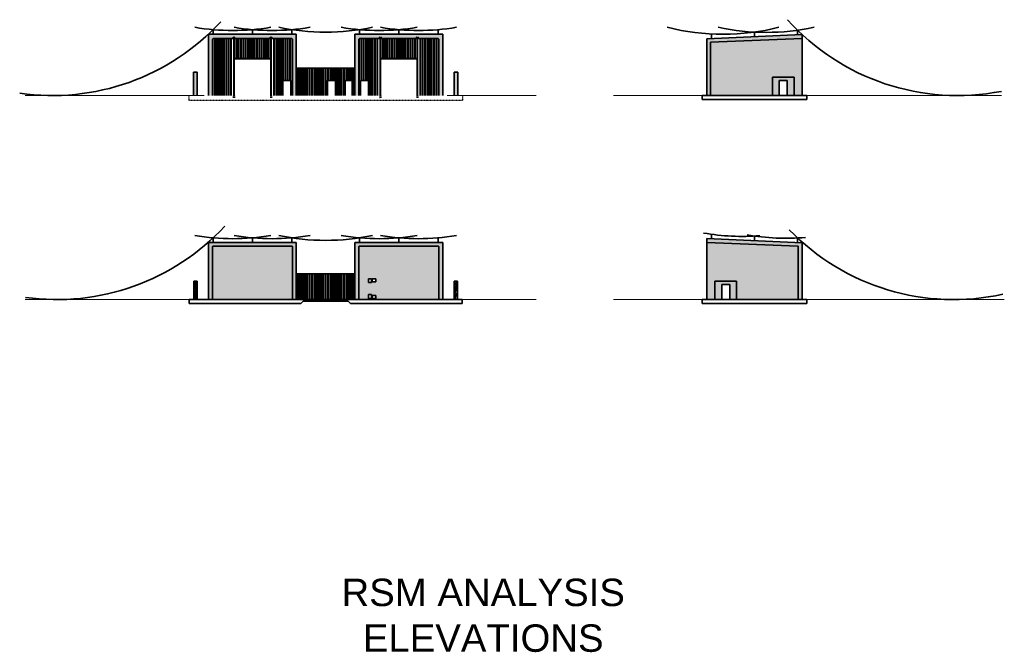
# Model space of a CAD drawing. Header units: inches. Extents: x 27092 to 32258, y -1566 to 1754.
import ezdxf

# ---------------------------------------------------------------- set-up
doc = ezdxf.new("R2010")
doc.units = ezdxf.units.IN
doc.header["$MEASUREMENT"] = 0
doc.linetypes.add('Hidden 1_8_', pattern=[0.1875, 0.125, -0.0625])
for name, color, linetype, lineweight in [('E-BAKGND-REF', 7, 'Continuous', 5), ('E-LPS-SYMB', 7, 'Continuous', 35), ('E-LTNG-TERM', 7, 'Continuous', 35), ('E-PLAN', 7, 'Continuous', 5), ('FLOOR', 7, 'Hidden 1_8_', 25), ('G-ANNO-DIMS', 7, 'Continuous', 35), ('G-PLAN-OTLN', 7, 'Continuous', 35)]:
    doc.layers.add(name, color=color, linetype=linetype, lineweight=lineweight)
doc.layers.add('E-NPLT', color=7, linetype='Continuous', lineweight=0, plot=False)
doc.styles.add('Arial', font='arial.ttf', dxfattribs={"height": 0.125})
pattern_1 = [(50, (0, 0), (17.9315046, -1.5688034), [1.875, -20.625]), (355, (0, 0), (-3.468783, 18.804803), [1.5, -16.5]), (100.451444, (1.494, -0.13), (14.462721, 17.236), [1.593505, -17.528553]), (46.1842, (0, 5), (26.681033, -4.137982), [2.8125, -30.9375]), (96.63564, (2.223, 4.655), (23.366549, 24.352965), [2.390259, -26.292844]), (351.18416, (0, 5), (23.366549, 24.352965), [2.25, -24.75]), (21, (2.5, 3.75), (14.922676, -10.065472), [1.875, -20.625]), (326, (2.5, 3.75), (6.082883, 18.128751), [1.5, -16.5]), (71.451445, (3.744, 2.911), (21.005559, 8.063279), [1.593505, -17.528553]), (37.5, (0, 0), (0.3039964, 8.3223463), [0, -16.3, 0, -16.75, 0, -16.5625]), (7.5, (0, 0), (6.5767384, 9.8602928), [0, -9.55, 0, -15.925, 0, -6.3125]), (327.5, (-5.575, 0), (13.3455609, -0.5638718), [0, -6.25, 0, -19.5, 0, -25.875]), (317.5, (-8.075, 0), (14.5796542, 2.5026246), [0, -8.125, 0, -12.95, 0, -18.375])]
pattern_2 = [(50, (0, 0), (18.0749566, -1.581354), [1.89, -20.79]), (355, (0, 0), (-3.496534, 18.955242), [1.512, -16.632]), (100.451444, (1.506, -0.132), (14.578423, 17.373888), [1.606253, -17.668781]), (46.1842, (0, 5.04), (26.894482, -4.171086), [2.835, -31.185]), (96.63564, (2.24, 4.692), (23.55348, 24.547789), [2.40938, -26.503187]), (351.18416, (0, 5.04), (23.55348, 24.54779), [2.268, -24.948]), (21, (2.52, 3.78), (15.042058, -10.145996), [1.89, -20.79]), (326, (2.52, 3.78), (6.131546, 18.273781), [1.512, -16.632]), (71.451445, (3.774, 2.935), (21.173604, 8.127785), [1.606253, -17.668781]), (37.5, (0, 0), (0.3064284, 8.3889251), [0, -16.4304, 0, -16.884, 0, -16.695]), (7.5, (0, 0), (6.6293523, 9.9391751), [0, -9.6264, 0, -16.0524, 0, -6.363]), (327.5, (-5.6196, 0), (13.4523254, -0.5683828), [0, -6.3, 0, -19.656, 0, -26.082]), (317.5, (-8.14, 0), (14.6962915, 2.5226456), [0, -8.19, 0, -13.0536, 0, -18.522])]

# ---------------------------------------------------------------- blocks, each defined once
blk = doc.blocks.new('S-202 South Elevation')
at = {"layer": 'G-PLAN-OTLN'}
h = blk.add_hatch(dxfattribs=at)
h.set_pattern_fill('AR-CONC', scale=2.5)
h.set_pattern_definition(pattern_1)
h.paths.add_polyline_path([(29465.6, 509.5), (29463.6, 511.5), (29047.6, 511.5), (29045.6, 509.5), (29045.6, 231.5), (29465.6, 231.5)], flags=17)
h.paths.add_polyline_path([(29485.6, 367.5), (29485.6, 531.5), (29025.6, 531.5), (29025.6, 231.5), (29045.6, 231.5), (29045.6, 509.5), (29047.6, 511.5), (29463.6, 511.5), (29465.6, 509.5), (29465.6, 231.5), (29485.6, 231.5)])
h.paths.add_polyline_path([(29813.6, 509.5), (29815.6, 511.5), (30231.6, 511.5), (30233.6, 509.5), (30233.6, 231.5), (30253.6, 231.5), (30253.6, 531.5), (29793.6, 531.5), (29793.6, 231.5), (29813.6, 231.5)])
h.paths.add_polyline_path([(30233.6, 509.5), (30231.6, 511.5), (29815.6, 511.5), (29813.6, 509.5), (29813.6, 231.5), (30233.6, 231.5)], flags=17)
h.paths.add_polyline_path([(29903.6, 340.5), (29903.6, 324.5), (29883.6, 324.5), (29883.6, 340.5)], flags=16)
h.paths.add_polyline_path([(29879.6, 340.5), (29879.6, 320.5), (29863.6, 320.5), (29863.6, 340.5)], flags=16)
h.paths.add_polyline_path([(29879.6, 257.5), (29879.6, 237.5), (29863.6, 237.5), (29863.6, 257.5)], flags=16)
h.paths.add_polyline_path([(29903.6, 253.5), (29903.6, 237.5), (29883.6, 237.5), (29883.6, 253.5)], flags=16)
h = blk.add_hatch(dxfattribs=at)
h.set_pattern_fill('AR-CONC', scale=2.5)
h.set_pattern_definition(pattern_1)
h.paths.add_polyline_path([(28965.6, 327.5), (28947.6, 327.5), (28947.6, 231.5), (28965.6, 231.5)])
h = blk.add_hatch(dxfattribs=at)
h.set_pattern_fill('AR-CONC', scale=2.5)
h.set_pattern_definition(pattern_1)
h.paths.add_polyline_path([(30313.6, 231.5), (30331.6, 231.5), (30331.6, 327.5), (30313.6, 327.5)])
at = {"layer": 'G-PLAN-OTLN', "color": 7}
for p, q in [((29485.6, 531.5), (29025.6, 531.5)), ((29025.6, 531.5), (29025.6, 231.5)), ((29485.6, 231.5), (29485.6, 531.5)), ((30253.6, 531.5), (29793.6, 531.5)), ((29793.6, 531.5), (29793.6, 231.5)), ((30253.6, 231.5), (30253.6, 531.5)), ((29047.6, 511.5), (29045.6, 509.5)), ((29045.6, 509.5), (29045.6, 231.5)), ((29463.6, 511.5), (29047.6, 511.5)), ((29463.6, 511.5), (29465.6, 509.5)), ((29465.6, 231.5), (29465.6, 509.5)), ((29815.6, 511.5), (29813.6, 509.5)), ((29813.6, 509.5), (29813.6, 231.5)), ((29815.6, 511.5), (30231.6, 511.5)), ((30233.6, 509.5), (30231.6, 511.5)), ((30233.6, 231.5), (30233.6, 509.5)), ((29485.6, 367.5), (29793.6, 367.5)), ((29485.6, 231.5), (29485.6, 367.5)), ((29485.7, 231.5), (29485.7, 367.5)), ((29488.2, 367.5), (29488.2, 231.5)), ((29488.2, 367.5), (29488.2, 231.5)), ((29494.6, 231.5), (29494.6, 367.5)), ((29494.7, 231.5), (29494.7, 367.5)), ((29497.2, 367.5), (29497.2, 231.5)), ((29497.2, 367.5), (29497.2, 231.5)), ((29506.6, 231.5), (29506.6, 367.5)), ((29506.7, 231.5), (29506.7, 367.5)), ((29509.2, 367.5), (29509.2, 231.5)), ((29509.2, 367.5), (29509.2, 231.5)), ((29518.6, 231.5), (29518.6, 367.5)), ((29518.7, 231.5), (29518.7, 367.5)), ((29521.2, 367.5), (29521.2, 231.5)), ((29521.2, 367.5), (29521.2, 231.5)), ((29530.6, 231.5), (29530.6, 367.5)), ((29530.7, 231.5), (29530.7, 367.5)), ((29533.2, 367.5), (29533.2, 231.5)), ((29533.2, 367.5), (29533.2, 231.5)), ((29542.6, 231.5), (29542.6, 367.5)), ((29542.7, 231.5), (29542.7, 367.5)), ((29545.2, 367.5), (29545.2, 231.5)), ((29545.2, 367.5), (29545.2, 231.5)), ((29554.6, 231.5), (29554.6, 367.5)), ((29554.7, 231.5), (29554.7, 367.5)), ((29557.2, 367.5), (29557.2, 231.5)), ((29557.2, 367.5), (29557.2, 231.5)), ((29566.6, 231.5), (29566.6, 367.5)), ((29566.7, 231.5), (29566.7, 367.5)), ((29569.2, 367.5), (29569.2, 231.5)), ((29569.2, 367.5), (29569.2, 231.5)), ((29578.6, 231.5), (29578.6, 367.5)), ((29578.7, 231.5), (29578.7, 367.5)), ((29581.2, 367.5), (29581.2, 231.5)), ((29581.2, 367.5), (29581.2, 231.5)), ((29590.6, 231.5), (29590.6, 367.5)), ((29590.7, 231.5), (29590.7, 367.5)), ((29593.2, 367.5), (29593.2, 231.5)), ((29593.2, 367.5), (29593.2, 231.5)), ((29602.6, 231.5), (29602.6, 367.5)), ((29602.7, 231.5), (29602.7, 367.5)), ((29605.2, 367.5), (29605.2, 231.5)), ((29605.2, 367.5), (29605.2, 231.5)), ((29614.6, 231.5), (29614.6, 367.5)), ((29614.7, 231.5), (29614.7, 367.5)), ((29617.2, 367.5), (29617.2, 231.5)), ((29617.2, 367.5), (29617.2, 231.5)), ((29626.6, 231.5), (29626.6, 367.5)), ((29626.7, 231.5), (29626.7, 367.5)), ((29629.2, 367.5), (29629.2, 231.5)), ((29629.2, 367.5), (29629.2, 231.5)), ((29638.6, 231.5), (29638.6, 367.5)), ((29638.7, 231.5), (29638.7, 367.5)), ((29641.2, 367.5), (29641.2, 231.5)), ((29641.2, 367.5), (29641.2, 231.5)), ((29650.6, 231.5), (29650.6, 367.5)), ((29650.7, 231.5), (29650.7, 367.5)), ((29653.2, 367.5), (29653.2, 231.5)), ((29653.2, 367.5), (29653.2, 231.5)), ((29662.6, 231.5), (29662.6, 367.5)), ((29662.7, 231.5), (29662.7, 367.5)), ((29665.2, 367.5), (29665.2, 231.5)), ((29665.2, 367.5), (29665.2, 231.5)), ((29674.6, 231.5), (29674.6, 367.5)), ((29674.7, 231.5), (29674.7, 367.5)), ((29677.2, 367.5), (29677.2, 231.5)), ((29677.2, 367.5), (29677.2, 231.5)), ((29686.6, 231.5), (29686.6, 367.5)), ((29686.7, 231.5), (29686.7, 367.5)), ((29689.2, 367.5), (29689.2, 231.5)), ((29689.2, 367.5), (29689.2, 231.5)), ((29698.6, 231.5), (29698.6, 367.5)), ((29698.7, 231.5), (29698.7, 367.5)), ((29701.2, 367.5), (29701.2, 231.5)), ((29701.2, 367.5), (29701.2, 231.5)), ((29710.6, 231.5), (29710.6, 367.5)), ((29710.7, 231.5), (29710.7, 367.5)), ((29713.2, 367.5), (29713.2, 231.5)), ((29713.2, 367.5), (29713.2, 231.5)), ((29722.6, 231.5), (29722.6, 367.5)), ((29722.7, 231.5), (29722.7, 367.5)), ((29725.2, 367.5), (29725.2, 231.5)), ((29725.2, 367.5), (29725.2, 231.5)), ((29734.6, 231.5), (29734.6, 367.5)), ((29734.7, 231.5), (29734.7, 367.5)), ((29737.2, 367.5), (29737.2, 231.5)), ((29737.2, 367.5), (29737.2, 231.5)), ((29746.6, 231.5), (29746.6, 367.5)), ((29746.7, 231.5), (29746.7, 367.5)), ((29749.2, 367.5), (29749.2, 231.5)), ((29749.2, 367.5), (29749.2, 231.5)), ((29758.6, 231.5), (29758.6, 367.5)), ((29758.7, 231.5), (29758.7, 367.5)), ((29761.2, 367.5), (29761.2, 231.5)), ((29761.2, 367.5), (29761.2, 231.5)), ((29770.6, 231.5), (29770.6, 367.5)), ((29770.7, 231.5), (29770.7, 367.5)), ((29773.2, 367.5), (29773.2, 231.5)), ((29773.2, 367.5), (29773.2, 231.5)), ((29782.6, 231.5), (29782.6, 367.5)), ((29782.7, 231.5), (29782.7, 367.5)), ((29785.2, 367.5), (29785.2, 231.5)), ((29785.2, 367.5), (29785.2, 231.5)), ((29791, 231.5), (29791, 367.5)), ((29791.1, 231.5), (29791.1, 367.5)), ((29793.6, 367.5), (29793.6, 231.5)), ((29793.6, 367.5), (29793.6, 231.5)), ((28965.6, 327.5), (28947.6, 327.5)), ((28947.6, 327.5), (28947.6, 231.5)), ((28965.6, 231.5), (28965.6, 327.5)), ((29863.6, 320.5), (29863.6, 340.5)), ((29863.6, 340.5), (29879.6, 340.5)), ((29879.6, 320.5), (29863.6, 320.5)), ((29879.6, 340.5), (29879.6, 320.5)), ((29903.6, 340.5), (29883.6, 340.5)), ((29883.6, 340.5), (29883.6, 324.5)), ((29883.6, 324.5), (29903.6, 324.5)), ((29903.6, 324.5), (29903.6, 340.5)), ((30313.6, 231.5), (30313.6, 327.5)), ((30313.6, 327.5), (30331.6, 327.5)), ((30331.6, 327.5), (30331.6, 231.5)), ((28923.6, 231.5), (28923.6, 211.5)), ((28947.6, 231.5), (28923.6, 231.5)), ((28923.6, 211.5), (29509.6, 211.5)), ((28947.6, 231.5), (28965.6, 231.5)), ((29025.6, 231.5), (28965.6, 231.5)), ((29025.6, 231.5), (29045.6, 231.5)), ((29045.6, 231.5), (29465.6, 231.5)), ((29465.6, 231.5), (29485.6, 231.5)), ((29485.6, 231.5), (29793.6, 231.5)), ((29509.6, 211.5), (29521.6, 223.5)), ((29521.6, 223.5), (29757.6, 223.5)), ((29757.6, 223.5), (29769.6, 211.5)), ((29769.6, 211.5), (30355.6, 211.5)), ((29793.6, 231.5), (29813.6, 231.5)), ((30233.6, 231.5), (29813.6, 231.5)), ((29863.6, 237.5), (29863.6, 257.5)), ((29863.6, 257.5), (29879.6, 257.5)), ((29879.6, 237.5), (29863.6, 237.5)), ((29879.6, 257.5), (29879.6, 237.5)), ((29883.6, 237.5), (29883.6, 253.5)), ((29883.6, 253.5), (29903.6, 253.5)), ((29903.6, 237.5), (29883.6, 237.5)), ((29903.6, 253.5), (29903.6, 237.5)), ((30233.6, 231.5), (30253.6, 231.5)), ((30253.6, 231.5), (30313.6, 231.5)), ((30331.6, 231.5), (30313.6, 231.5)), ((30331.6, 231.5), (30355.6, 231.5)), ((30355.6, 231.5), (30355.6, 211.5)), ((30355.6, 211.5), (30355.6, 211.5))]:
    blk.add_line(p, q, dxfattribs=at)
blk = doc.blocks.new('S-201 North Elevation')
at = {"layer": 'G-PLAN-OTLN'}
h = blk.add_hatch(dxfattribs=at)
h.set_pattern_fill('AR-CONC', scale=2.52)
h.set_pattern_definition(pattern_2)
h.paths.add_polyline_path([(30254.7, 1316.4), (29794.7, 1316.4), (29794.7, 994.4), (29814.7, 994.4), (29814.7, 1290.4), (29818.7, 1294.4), (30230.7, 1294.4), (30234.7, 1290.4), (30234.7, 994.4), (30254.7, 994.4)])
h.paths.add_polyline_path([(29466.7, 994.4), (29486.7, 994.4), (29486.7, 1316.4), (29026.7, 1316.4), (29026.7, 994.4), (29046.7, 994.4), (29046.7, 1290.4), (29050.7, 1294.4), (29462.7, 1294.4), (29466.7, 1290.4)])
h = blk.add_hatch(dxfattribs=at)
h.set_pattern_fill('AR-CONC', scale=2.52)
h.set_pattern_definition(pattern_2)
h.paths.add_polyline_path([(28966.7, 1117.4), (28946.7, 1117.4), (28946.7, 994.4), (28948.7, 994.4), (28966.7, 994.4)])
h.paths.add_polyline_path([(30334.7, 1117.4), (30314.7, 1117.4), (30314.7, 994.4), (30332.7, 994.4), (30334.7, 994.4)])
at = {"layer": 'FLOOR', "color": 7}
for p, q in [((28922.7, 994.4), (28922.7, 970.4)), ((30358.7, 994.4), (30358.7, 970.4)), ((28922.7, 970.4), (30358.7, 970.4)), ((30358.7, 974.4), (30358.7, 974.4))]:
    blk.add_line(p, q, dxfattribs=at)
at = {"layer": 'FLOOR', "color": 7, "linetype": 'Hidden 1_8_'}
for p, q in [((29157.1, 981.8), (29156.1, 981.8)), ((29156.3, 993.8), (29156.3, 981.8)), ((29156.8, 993.8), (29156.8, 981.8)), ((29163.1, 981.8), (29162.1, 981.8)), ((29162.3, 993.8), (29162.3, 981.8)), ((29162.8, 993.8), (29162.8, 981.8)), ((29351.4, 981.8), (29350.4, 981.8)), ((29350.7, 993.8), (29350.7, 981.8)), ((29351.2, 993.8), (29351.2, 981.8)), ((29357.4, 981.8), (29356.4, 981.8)), ((29356.7, 993.8), (29356.7, 981.8)), ((29357.2, 993.8), (29357.2, 981.8)), ((29925.1, 981.8), (29924.1, 981.8)), ((29924.3, 993.8), (29924.3, 981.8)), ((29924.8, 993.8), (29924.8, 981.8)), ((29931.1, 981.8), (29930.1, 981.8)), ((29930.3, 993.8), (29930.3, 981.8)), ((29930.8, 993.8), (29930.8, 981.8)), ((30119.4, 981.8), (30118.4, 981.8)), ((30118.7, 993.8), (30118.7, 981.8)), ((30119.2, 993.8), (30119.2, 981.8)), ((30125.4, 981.8), (30124.4, 981.8)), ((30124.7, 993.8), (30124.7, 981.8)), ((30125.2, 993.8), (30125.2, 981.8))]:
    blk.add_line(p, q, dxfattribs=at)
at = {"layer": 'G-PLAN-OTLN', "color": 7}
for p, q in [((29486.7, 1316.4), (29026.7, 1316.4)), ((29026.7, 1316.4), (29026.7, 994.4)), ((29050.7, 1294.4), (29046.7, 1290.4)), ((29048.9, 994.4), (29048.9, 1292.6)), ((29049, 994.4), (29049, 1292.7)), ((29050.7, 1294.4), (29462.7, 1294.4)), ((29058.7, 994.4), (29058.7, 1294.4)), ((29058.9, 994.4), (29058.9, 1294.4)), ((29060.9, 994.4), (29060.9, 1294.4)), ((29061, 994.4), (29061, 1294.4)), ((29070.7, 994.4), (29070.7, 1294.4)), ((29070.9, 994.4), (29070.9, 1294.4)), ((29072.9, 994.4), (29072.9, 1294.4)), ((29073, 994.4), (29073, 1294.4)), ((29082.7, 994.4), (29082.7, 1294.4)), ((29082.9, 994.4), (29082.9, 1294.4)), ((29084.9, 994.4), (29084.9, 1294.4)), ((29085, 994.4), (29085, 1294.4)), ((29094.7, 994.4), (29094.7, 1294.4)), ((29094.9, 994.4), (29094.9, 1294.4)), ((29096.9, 994.4), (29096.9, 1294.4)), ((29097, 994.4), (29097, 1294.4)), ((29106.7, 994.4), (29106.7, 1294.4)), ((29106.9, 994.4), (29106.9, 1294.4)), ((29108.9, 994.4), (29108.9, 1294.4)), ((29109, 994.4), (29109, 1294.4)), ((29118.7, 994.4), (29118.7, 1294.4)), ((29118.9, 994.4), (29118.9, 1294.4)), ((29120.9, 994.4), (29120.9, 1294.4)), ((29121, 994.4), (29121, 1294.4)), ((29130.7, 994.4), (29130.7, 1294.4)), ((29130.9, 994.4), (29130.9, 1294.4)), ((29132.9, 994.4), (29132.9, 1294.4)), ((29133, 994.4), (29133, 1294.4)), ((29142.7, 994.4), (29142.7, 1294.4)), ((29142.9, 994.4), (29142.9, 1294.4)), ((29144.9, 994.4), (29144.9, 1294.4)), ((29145, 994.4), (29145, 1294.4)), ((29164.6, 1295.1), (29154.6, 1295.1)), ((29154.6, 1294.4), (29154.6, 1295.1)), ((29164.6, 1294.4), (29154.6, 1294.4)), ((29156.6, 1301.1), (29155.6, 1301.1)), ((29155.8, 1295.1), (29155.8, 1301.1)), ((29156.3, 1295.1), (29156.3, 1301.1)), ((29158.4, 994.4), (29158.4, 1294.4)), ((29160.5, 994.4), (29160.5, 1294.4)), ((29160.7, 994.4), (29160.7, 1294.4)), ((29163.6, 1301.1), (29162.6, 1301.1)), ((29162.8, 1295.1), (29162.8, 1301.1)), ((29163.3, 1295.1), (29163.3, 1301.1)), ((29164.6, 1294.4), (29164.6, 1295.1)), ((29171.8, 1186.7), (29171.8, 1294.4)), ((29172, 1186.7), (29172, 1294.4)), ((29174, 1186.7), (29174, 1294.4)), ((29174.1, 1186.7), (29174.1, 1294.4)), ((29183.8, 1186.7), (29183.8, 1294.4)), ((29184, 1186.7), (29184, 1294.4)), ((29186, 1186.7), (29186, 1294.4)), ((29186.1, 1186.7), (29186.1, 1294.4)), ((29195.8, 1186.7), (29195.8, 1294.4)), ((29196, 1186.7), (29196, 1294.4)), ((29198, 1186.7), (29198, 1294.4)), ((29198.1, 1186.7), (29198.1, 1294.4)), ((29207.8, 1186.7), (29207.8, 1294.4)), ((29208, 1186.7), (29208, 1294.4)), ((29210, 1186.7), (29210, 1294.4)), ((29210.1, 1186.7), (29210.1, 1294.4)), ((29219.8, 1186.7), (29219.8, 1294.4)), ((29220, 1186.7), (29220, 1294.4)), ((29222, 1186.7), (29222, 1294.4)), ((29222.1, 1186.7), (29222.1, 1294.4)), ((29231.8, 1186.7), (29231.8, 1294.4)), ((29232, 1186.7), (29232, 1294.4)), ((29234, 1186.7), (29234, 1294.4)), ((29234.1, 1186.7), (29234.1, 1294.4)), ((29243.8, 1186.7), (29243.8, 1294.4)), ((29244, 1186.7), (29244, 1294.4)), ((29246, 1186.7), (29246, 1294.4)), ((29246.1, 1186.7), (29246.1, 1294.4)), ((29255.8, 1186.7), (29255.8, 1294.4)), ((29256, 1186.7), (29256, 1294.4)), ((29258, 1186.7), (29258, 1294.4)), ((29258.1, 1186.7), (29258.1, 1294.4)), ((29267.8, 1186.7), (29267.8, 1294.4)), ((29268, 1186.7), (29268, 1294.4)), ((29270, 1186.7), (29270, 1294.4)), ((29270.1, 1186.7), (29270.1, 1294.4)), ((29279.8, 1186.7), (29279.8, 1294.4)), ((29280, 1186.7), (29280, 1294.4)), ((29282, 1186.7), (29282, 1294.4)), ((29282.1, 1186.7), (29282.1, 1294.4)), ((29291.8, 1186.7), (29291.8, 1294.4)), ((29292, 1186.7), (29292, 1294.4)), ((29294, 1186.7), (29294, 1294.4)), ((29294.1, 1186.7), (29294.1, 1294.4)), ((29303.8, 1186.7), (29303.8, 1294.4)), ((29304, 1186.7), (29304, 1294.4)), ((29306, 1186.7), (29306, 1294.4)), ((29306.1, 1186.7), (29306.1, 1294.4)), ((29315.8, 1186.7), (29315.8, 1294.4)), ((29316, 1186.7), (29316, 1294.4)), ((29318, 1186.7), (29318, 1294.4)), ((29318.1, 1186.7), (29318.1, 1294.4)), ((29327.8, 1186.7), (29327.8, 1294.4)), ((29328, 1186.7), (29328, 1294.4)), ((29330, 1186.7), (29330, 1294.4)), ((29330.1, 1186.7), (29330.1, 1294.4)), ((29339.8, 1186.7), (29339.8, 1294.4)), ((29340, 1186.7), (29340, 1294.4)), ((29342, 1186.7), (29342, 1294.4)), ((29342.1, 1186.7), (29342.1, 1294.4)), ((29358.9, 1295.1), (29348.9, 1295.1)), ((29348.9, 1294.4), (29348.9, 1295.1)), ((29358.9, 1294.4), (29348.9, 1294.4)), ((29350.9, 1301.1), (29349.9, 1301.1)), ((29350.2, 1295.1), (29350.2, 1301.1)), ((29350.7, 1295.1), (29350.7, 1301.1)), ((29352.7, 994.4), (29352.7, 1294.4)), ((29353, 994.4), (29353, 1294.4)), ((29355.1, 994.4), (29355.1, 1294.4)), ((29357.9, 1301.1), (29356.9, 1301.1)), ((29357.2, 1295.1), (29357.2, 1301.1)), ((29357.7, 1295.1), (29357.7, 1301.1)), ((29358.9, 1294.4), (29358.9, 1295.1)), ((29368.5, 994.4), (29368.5, 1294.4)), ((29368.6, 994.4), (29368.6, 1294.4)), ((29368.6, 1294.4), (29370.6, 1294.4)), ((29370.6, 994.4), (29370.6, 1294.4)), ((29370.7, 994.4), (29370.7, 1294.4)), ((29380.5, 994.4), (29380.5, 1294.4)), ((29380.6, 994.4), (29380.6, 1294.4)), ((29382.6, 994.4), (29382.6, 1294.4)), ((29382.7, 994.4), (29382.7, 1294.4)), ((29392.5, 994.4), (29392.5, 1294.4)), ((29392.6, 994.4), (29392.6, 1294.4)), ((29394.6, 994.4), (29394.6, 1294.4)), ((29394.7, 994.4), (29394.7, 1294.4)), ((29404.5, 994.4), (29404.5, 1294.4)), ((29404.6, 994.4), (29404.6, 1294.4)), ((29406.6, 994.4), (29406.6, 1294.4)), ((29406.7, 994.4), (29406.7, 1294.4)), ((29416.5, 1073.4), (29416.5, 1294.4)), ((29416.6, 1073.4), (29416.6, 1294.4)), ((29418.6, 1073.4), (29418.6, 1294.4)), ((29418.7, 1073.4), (29418.7, 1294.4)), ((29428.5, 1073.4), (29428.5, 1294.4)), ((29428.6, 1073.4), (29428.6, 1294.4)), ((29430.6, 1073.4), (29430.6, 1294.4)), ((29430.7, 1073.4), (29430.7, 1294.4)), ((29440.5, 1073.4), (29440.5, 1294.4)), ((29440.6, 1073.4), (29440.6, 1294.4)), ((29442.6, 1073.4), (29442.6, 1294.4)), ((29442.7, 1073.4), (29442.7, 1294.4)), ((29452.5, 1073.4), (29452.5, 1294.4)), ((29452.6, 1073.4), (29452.6, 1294.4)), ((29454.6, 1073.4), (29454.6, 1294.4)), ((29454.7, 1073.4), (29454.7, 1294.4)), ((29462.7, 1294.4), (29466.7, 1290.4)), ((29464.5, 994.4), (29464.5, 1292.7)), ((29464.6, 994.4), (29464.6, 1292.6)), ((29486.7, 994.4), (29486.7, 1316.4)), ((30254.7, 1316.4), (29794.7, 1316.4)), ((29794.7, 1316.4), (29794.7, 994.4)), ((29818.7, 1294.4), (29814.7, 1290.4)), ((29816.9, 994.4), (29816.9, 1292.6)), ((29817, 994.4), (29817, 1292.7)), ((29818.7, 1294.4), (30230.7, 1294.4)), ((29826.7, 1073.4), (29826.7, 1294.4)), ((29826.9, 1073.4), (29826.9, 1294.4)), ((29828.9, 1073.4), (29828.9, 1294.4)), ((29829, 1073.4), (29829, 1294.4)), ((29838.7, 1073.4), (29838.7, 1294.4)), ((29838.9, 1073.4), (29838.9, 1294.4)), ((29840.9, 1073.4), (29840.9, 1294.4)), ((29841, 1073.4), (29841, 1294.4)), ((29850.7, 1073.4), (29850.7, 1294.4)), ((29850.9, 1073.4), (29850.9, 1294.4)), ((29852.9, 1073.4), (29852.9, 1294.4)), ((29853, 1073.4), (29853, 1294.4)), ((29862.7, 1073.4), (29862.7, 1294.4)), ((29862.9, 1073.4), (29862.9, 1294.4)), ((29864.9, 1073.4), (29864.9, 1294.4)), ((29865, 1073.4), (29865, 1294.4)), ((29874.7, 994.4), (29874.7, 1294.4)), ((29874.9, 994.4), (29874.9, 1294.4)), ((29876.9, 994.4), (29876.9, 1294.4)), ((29877, 994.4), (29877, 1294.4)), ((29886.7, 994.4), (29886.7, 1294.4)), ((29886.9, 994.4), (29886.9, 1294.4)), ((29888.9, 994.4), (29888.9, 1294.4)), ((29889, 994.4), (29889, 1294.4)), ((29898.7, 994.4), (29898.7, 1294.4)), ((29898.9, 994.4), (29898.9, 1294.4)), ((29900.9, 994.4), (29900.9, 1294.4)), ((29901, 994.4), (29901, 1294.4)), ((29910.7, 994.4), (29910.7, 1294.4)), ((29910.9, 994.4), (29910.9, 1294.4)), ((29912.9, 994.4), (29912.9, 1294.4)), ((29913, 994.4), (29913, 1294.4)), ((29932.6, 1295.1), (29922.6, 1295.1)), ((29922.6, 1294.4), (29922.6, 1295.1)), ((29932.6, 1294.4), (29922.6, 1294.4)), ((29924.6, 1301.1), (29923.6, 1301.1)), ((29923.8, 1295.1), (29923.8, 1301.1)), ((29924.3, 1295.1), (29924.3, 1301.1)), ((29926.4, 994.4), (29926.4, 1294.4)), ((29928.5, 994.4), (29928.5, 1294.4)), ((29928.7, 994.4), (29928.7, 1294.4)), ((29931.6, 1301.1), (29930.6, 1301.1)), ((29930.8, 1295.1), (29930.8, 1301.1)), ((29931.3, 1295.1), (29931.3, 1301.1)), ((29932.6, 1294.4), (29932.6, 1295.1)), ((29939.8, 1186.7), (29939.8, 1294.4)), ((29940, 1186.7), (29940, 1294.4)), ((29942, 1186.7), (29942, 1294.4)), ((29942.1, 1186.7), (29942.1, 1294.4)), ((29951.8, 1186.7), (29951.8, 1294.4)), ((29952, 1186.7), (29952, 1294.4)), ((29954, 1186.7), (29954, 1294.4)), ((29954.1, 1186.7), (29954.1, 1294.4)), ((29963.8, 1186.7), (29963.8, 1294.4)), ((29964, 1186.7), (29964, 1294.4)), ((29966, 1186.7), (29966, 1294.4)), ((29966.1, 1186.7), (29966.1, 1294.4)), ((29975.8, 1186.7), (29975.8, 1294.4)), ((29976, 1186.7), (29976, 1294.4)), ((29978, 1186.7), (29978, 1294.4)), ((29978.1, 1186.7), (29978.1, 1294.4)), ((29987.8, 1186.7), (29987.8, 1294.4)), ((29988, 1186.7), (29988, 1294.4)), ((29990, 1186.7), (29990, 1294.4)), ((29990.1, 1186.7), (29990.1, 1294.4)), ((29999.8, 1186.7), (29999.8, 1294.4)), ((30000, 1186.7), (30000, 1294.4)), ((30002, 1186.7), (30002, 1294.4)), ((30002.1, 1186.7), (30002.1, 1294.4)), ((30011.8, 1186.7), (30011.8, 1294.4)), ((30012, 1186.7), (30012, 1294.4)), ((30014, 1186.7), (30014, 1294.4)), ((30014.1, 1186.7), (30014.1, 1294.4)), ((30023.8, 1186.7), (30023.8, 1294.4)), ((30024, 1186.7), (30024, 1294.4)), ((30026, 1186.7), (30026, 1294.4)), ((30026.1, 1186.7), (30026.1, 1294.4)), ((30035.8, 1186.7), (30035.8, 1294.4)), ((30036, 1186.7), (30036, 1294.4)), ((30038, 1186.7), (30038, 1294.4)), ((30038.1, 1186.7), (30038.1, 1294.4)), ((30047.8, 1186.7), (30047.8, 1294.4)), ((30048, 1186.7), (30048, 1294.4)), ((30050, 1186.7), (30050, 1294.4)), ((30050.1, 1186.7), (30050.1, 1294.4)), ((30059.8, 1186.7), (30059.8, 1294.4)), ((30060, 1186.7), (30060, 1294.4)), ((30062, 1186.7), (30062, 1294.4)), ((30062.1, 1186.7), (30062.1, 1294.4)), ((30071.8, 1186.7), (30071.8, 1294.4)), ((30072, 1186.7), (30072, 1294.4)), ((30074, 1186.7), (30074, 1294.4)), ((30074.1, 1186.7), (30074.1, 1294.4)), ((30083.8, 1186.7), (30083.8, 1294.4)), ((30084, 1186.7), (30084, 1294.4)), ((30086, 1186.7), (30086, 1294.4)), ((30086.1, 1186.7), (30086.1, 1294.4)), ((30095.8, 1186.7), (30095.8, 1294.4)), ((30096, 1186.7), (30096, 1294.4)), ((30098, 1186.7), (30098, 1294.4)), ((30098.1, 1186.7), (30098.1, 1294.4)), ((30107.8, 1186.7), (30107.8, 1294.4)), ((30108, 1186.7), (30108, 1294.4)), ((30110, 1186.7), (30110, 1294.4)), ((30110.1, 1186.7), (30110.1, 1294.4)), ((30126.9, 1295.1), (30116.9, 1295.1)), ((30116.9, 1294.4), (30116.9, 1295.1)), ((30126.9, 1294.4), (30116.9, 1294.4)), ((30118.9, 1301.1), (30117.9, 1301.1)), ((30118.2, 1295.1), (30118.2, 1301.1)), ((30118.7, 1295.1), (30118.7, 1301.1)), ((30120.7, 994.4), (30120.7, 1294.4)), ((30121, 994.4), (30121, 1294.4)), ((30123.1, 994.4), (30123.1, 1294.4)), ((30125.9, 1301.1), (30124.9, 1301.1)), ((30125.2, 1295.1), (30125.2, 1301.1)), ((30125.7, 1295.1), (30125.7, 1301.1)), ((30126.9, 1294.4), (30126.9, 1295.1)), ((30136.5, 994.4), (30136.5, 1294.4)), ((30136.6, 994.4), (30136.6, 1294.4)), ((30138.6, 994.4), (30138.6, 1294.4)), ((30138.7, 994.4), (30138.7, 1294.4)), ((30148.5, 994.4), (30148.5, 1294.4)), ((30148.6, 994.4), (30148.6, 1294.4)), ((30150.6, 994.4), (30150.6, 1294.4)), ((30150.7, 994.4), (30150.7, 1294.4)), ((30160.5, 994.4), (30160.5, 1294.4)), ((30160.6, 994.4), (30160.6, 1294.4)), ((30162.6, 994.4), (30162.6, 1294.4)), ((30162.7, 994.4), (30162.7, 1294.4)), ((30172.5, 994.4), (30172.5, 1294.4)), ((30172.6, 994.4), (30172.6, 1294.4)), ((30174.6, 994.4), (30174.6, 1294.4)), ((30174.7, 994.4), (30174.7, 1294.4)), ((30184.5, 994.4), (30184.5, 1294.4)), ((30184.6, 994.4), (30184.6, 1294.4)), ((30186.6, 994.4), (30186.6, 1294.4)), ((30186.7, 994.4), (30186.7, 1294.4)), ((30196.5, 994.4), (30196.5, 1294.4)), ((30196.6, 994.4), (30196.6, 1294.4)), ((30198.6, 994.4), (30198.6, 1294.4)), ((30198.7, 994.4), (30198.7, 1294.4)), ((30208.5, 994.4), (30208.5, 1294.4)), ((30208.6, 994.4), (30208.6, 1294.4)), ((30210.6, 994.4), (30210.6, 1294.4)), ((30210.7, 994.4), (30210.7, 1294.4)), ((30220.5, 994.4), (30220.5, 1294.4)), ((30220.6, 994.4), (30220.6, 1294.4)), ((30222.6, 994.4), (30222.6, 1294.4)), ((30222.7, 994.4), (30222.7, 1294.4)), ((30230.7, 1294.4), (30234.7, 1290.4)), ((30232.5, 994.4), (30232.5, 1292.7)), ((30232.6, 994.4), (30232.6, 1292.6)), ((30254.7, 994.4), (30254.7, 1316.4)), ((29046.7, 1290.4), (29046.7, 994.4)), ((29046.7, 994.4), (29046.7, 1290.4)), ((29046.9, 994.4), (29046.9, 1290.6)), ((29466.6, 994.4), (29466.6, 1290.6)), ((29466.7, 994.4), (29466.7, 1290.4)), ((29466.7, 994.4), (29466.7, 1290.4)), ((29814.7, 1290.4), (29814.7, 994.4)), ((29814.7, 994.4), (29814.7, 1290.4)), ((29814.9, 994.4), (29814.9, 1290.6)), ((30234.6, 994.4), (30234.6, 1290.6)), ((30234.7, 994.4), (30234.7, 1290.4)), ((30234.7, 994.4), (30234.7, 1290.4)), ((29160.7, 1186.4), (29160.7, 1192.4)), ((29160.7, 1188.8), (29352.7, 1188.8)), ((29928.7, 1186.4), (29928.7, 1192.4)), ((29928.7, 1188.8), (30120.7, 1188.8)), ((29160.7, 1186.7), (29352.7, 1186.7)), ((29160.7, 1186.4), (29352.7, 1186.4)), ((29160.7, 1186.4), (29160.7, 994.4)), ((29160.7, 1186.4), (29352.7, 1186.4)), ((29486.7, 1138.4), (29794.7, 1138.4)), ((29486.7, 994.4), (29486.7, 1138.4)), ((29486.8, 994.4), (29486.8, 1138.4)), ((29489.3, 1138.4), (29489.3, 994.4)), ((29489.3, 1138.4), (29489.3, 994.4)), ((29495.7, 994.4), (29495.7, 1138.4)), ((29495.8, 994.4), (29495.8, 1138.4)), ((29498.3, 1138.4), (29498.3, 994.4)), ((29498.3, 1138.4), (29498.3, 994.4)), ((29507.7, 994.4), (29507.7, 1138.4)), ((29507.8, 994.4), (29507.8, 1138.4)), ((29510.3, 1138.4), (29510.3, 994.4)), ((29510.3, 1138.4), (29510.3, 994.4)), ((29519.7, 994.4), (29519.7, 1138.4)), ((29519.8, 994.4), (29519.8, 1138.4)), ((29522.3, 1138.4), (29522.3, 994.4)), ((29522.3, 1138.4), (29522.3, 994.4)), ((29531.7, 994.4), (29531.7, 1138.4)), ((29531.8, 994.4), (29531.8, 1138.4)), ((29534.3, 1138.4), (29534.3, 994.4)), ((29534.3, 1138.4), (29534.3, 994.4)), ((29543.7, 994.4), (29543.7, 1138.4)), ((29543.8, 994.4), (29543.8, 1138.4)), ((29546.3, 1138.4), (29546.3, 994.4)), ((29546.3, 1138.4), (29546.3, 994.4)), ((29555.7, 994.4), (29555.7, 1138.4)), ((29555.8, 994.4), (29555.8, 1138.4)), ((29558.3, 1138.4), (29558.3, 994.4)), ((29558.3, 1138.4), (29558.3, 994.4)), ((29567.7, 994.4), (29567.7, 1138.4)), ((29567.8, 994.4), (29567.8, 1138.4)), ((29570.3, 1138.4), (29570.3, 994.4)), ((29570.3, 1138.4), (29570.3, 994.4)), ((29579.7, 994.4), (29579.7, 1138.4)), ((29579.8, 994.4), (29579.8, 1138.4)), ((29582.3, 1138.4), (29582.3, 994.4)), ((29582.3, 1138.4), (29582.3, 994.4)), ((29591.7, 994.4), (29591.7, 1138.4)), ((29591.8, 994.4), (29591.8, 1138.4)), ((29594.3, 1138.4), (29594.3, 994.4)), ((29594.3, 1138.4), (29594.3, 994.4)), ((29603.7, 994.4), (29603.7, 1138.4)), ((29603.8, 994.4), (29603.8, 1138.4)), ((29606.3, 1138.4), (29606.3, 994.4)), ((29606.3, 1138.4), (29606.3, 994.4)), ((29615.7, 994.4), (29615.7, 1138.4)), ((29615.8, 994.4), (29615.8, 1138.4)), ((29618.3, 1138.4), (29618.3, 994.4)), ((29618.3, 1138.4), (29618.3, 994.4)), ((29627.7, 994.4), (29627.7, 1138.4)), ((29627.8, 994.4), (29627.8, 1138.4)), ((29630.3, 1138.4), (29630.3, 994.4)), ((29630.3, 1138.4), (29630.3, 994.4)), ((29639.7, 994.4), (29639.7, 1138.4)), ((29639.8, 994.4), (29639.8, 1138.4)), ((29642.3, 1138.4), (29642.3, 994.4)), ((29642.3, 1138.4), (29642.3, 994.4)), ((29651.7, 1073.4), (29651.7, 1138.4)), ((29651.8, 1073.4), (29651.8, 1138.4)), ((29654.3, 1138.4), (29654.3, 1073.4)), ((29654.3, 1138.4), (29654.3, 1073.4)), ((29663.7, 1073.4), (29663.7, 1138.4)), ((29663.8, 1073.4), (29663.8, 1138.4)), ((29666.3, 1138.4), (29666.3, 1073.4)), ((29666.3, 1138.4), (29666.3, 1073.4)), ((29675.7, 1073.4), (29675.7, 1138.4)), ((29675.8, 1073.4), (29675.8, 1138.4)), ((29678.3, 1138.4), (29678.3, 1073.4)), ((29678.3, 1138.4), (29678.3, 1073.4)), ((29687.7, 1073.4), (29687.7, 1138.4)), ((29687.8, 1073.4), (29687.8, 1138.4)), ((29690.3, 1138.4), (29690.3, 1073.4)), ((29690.3, 1138.4), (29690.3, 1073.4)), ((29699.7, 994.4), (29699.7, 1138.4)), ((29699.8, 994.4), (29699.8, 1138.4)), ((29702.3, 1138.4), (29702.3, 994.4)), ((29702.3, 1138.4), (29702.3, 994.4)), ((29711.7, 994.4), (29711.7, 1138.4)), ((29711.8, 994.4), (29711.8, 1138.4)), ((29714.3, 1138.4), (29714.3, 994.4)), ((29714.3, 1138.4), (29714.3, 994.4)), ((29723.7, 994.4), (29723.7, 1138.4)), ((29723.8, 994.4), (29723.8, 1138.4)), ((29726.3, 1138.4), (29726.3, 994.4)), ((29726.3, 1138.4), (29726.3, 994.4)), ((29735.7, 994.4), (29735.7, 1138.4)), ((29735.8, 994.4), (29735.8, 1138.4)), ((29738.3, 1138.4), (29738.3, 994.4)), ((29738.3, 1138.4), (29738.3, 994.4)), ((29747.7, 1073.4), (29747.7, 1138.4)), ((29747.8, 1073.4), (29747.8, 1138.4)), ((29750.3, 1138.4), (29750.3, 1073.4)), ((29750.3, 1138.4), (29750.3, 1073.4)), ((29759.7, 1073.4), (29759.7, 1138.4)), ((29759.8, 1073.4), (29759.8, 1138.4)), ((29762.3, 1138.4), (29762.3, 1073.4)), ((29762.3, 1138.4), (29762.3, 1073.4)), ((29771.7, 1073.4), (29771.7, 1138.4)), ((29771.8, 1073.4), (29771.8, 1138.4)), ((29774.3, 1138.4), (29774.3, 1073.4)), ((29774.3, 1138.4), (29774.3, 1073.4)), ((29783.7, 994.4), (29783.7, 1138.4)), ((29783.8, 994.4), (29783.8, 1138.4)), ((29786.3, 1138.4), (29786.3, 994.4)), ((29786.3, 1138.4), (29786.3, 994.4)), ((29792.1, 994.4), (29792.1, 1138.4)), ((29792.2, 994.4), (29792.2, 1138.4)), ((29794.7, 1138.4), (29794.7, 994.4)), ((29794.7, 1138.4), (29794.7, 994.4)), ((29928.7, 1186.7), (30120.7, 1186.7)), ((29928.7, 1186.4), (30120.7, 1186.4)), ((29928.7, 1186.4), (29928.7, 994.4)), ((29928.7, 1186.4), (30120.7, 1186.4)), ((28946.7, 994.4), (28946.7, 1117.4)), ((28946.7, 1117.4), (28966.7, 1117.4)), ((28966.7, 994.4), (28966.7, 1117.4)), ((30314.7, 994.4), (30314.7, 1117.4)), ((30314.7, 1117.4), (30334.7, 1117.4)), ((30334.7, 994.4), (30334.7, 1117.4)), ((29457.7, 1073.4), (29415.7, 1073.4)), ((29415.7, 1073.4), (29415.7, 994.4)), ((29457.7, 994.4), (29457.7, 1073.4)), ((29692.7, 1073.4), (29650.7, 1073.4)), ((29650.7, 1073.4), (29650.7, 994.4)), ((29692.7, 994.4), (29692.7, 1073.4)), ((29779.7, 1073.4), (29743.7, 1073.4)), ((29743.7, 1073.4), (29743.7, 994.4)), ((29779.7, 994.4), (29779.7, 1073.4)), ((29823.7, 994.4), (29823.7, 1073.4)), ((29823.7, 1073.4), (29865.7, 1073.4)), ((29865.7, 1073.4), (29865.7, 994.4))]:
    blk.add_line(p, q, dxfattribs=at)
blk = doc.blocks.new('S-203 East.West Elevation')
at = {"layer": 'G-PLAN-OTLN'}
h = blk.add_hatch(dxfattribs=at)
h.set_pattern_fill('AR-CONC', color=256, scale=2.5)
h.set_pattern_definition([(50, (0, 88.095), (17.9315046, -1.568803), [1.875, -20.625]), (355, (0, 88.095), (-3.468783, 18.804803), [1.5, -16.5]), (100.451444, (1.494, 87.964), (14.462721, 17.236), [1.593505, -17.528553]), (46.1842, (0, 93.095), (26.681033, -4.137982), [2.8125, -30.9375]), (96.63564, (2.223, 92.75), (23.366549, 24.352965), [2.390259, -26.292844]), (351.18416, (0, 93.095), (23.36655, 24.352965), [2.25, -24.75]), (21, (2.5, 91.845), (14.922676, -10.065472), [1.875, -20.625]), (326, (2.5, 91.845), (6.082883, 18.128751), [1.5, -16.5]), (71.451445, (3.744, 91.006), (21.005559, 8.063279), [1.593505, -17.528553]), (37.5, (0, 88.095), (0.3039964, 8.3223463), [0, -16.3, 0, -16.75, 0, -16.5625]), (7.5, (0, 88.095), (6.5767384, 9.8602928), [0, -9.55, 0, -15.925, 0, -6.3125]), (327.5, (-5.575, 88.095), (13.3455609, -0.5638718), [0, -6.25, 0, -19.5, 0, -25.875]), (317.5, (-8.075, 88.095), (14.579654, 2.5026246), [0, -8.125, 0, -12.95, 0, -18.375])])
h.paths.add_polyline_path([(26107.9, 652.5), (25607.9, 630.8), (25607.9, 332.5), (25987.9, 332.5), (25987.9, 411.5), (26029.9, 411.5), (26029.9, 332.5), (26107.9, 332.5)])
h = blk.add_hatch(dxfattribs=at)
h.set_pattern_fill('AR-CONC', color=256, scale=2.5)
h.set_pattern_definition([(50, (-305.958, 0), (17.9315046, -1.568803), [1.875, -20.625]), (355, (-305.958, 0), (-3.468783, 18.804803), [1.5, -16.5]), (100.451444, (-304.464, -0.13), (14.462721, 17.236), [1.593505, -17.528553]), (46.1842, (-305.958, 5), (26.681033, -4.137982), [2.8125, -30.9375]), (96.63564, (-303.735, 4.655), (23.366549, 24.352965), [2.390259, -26.292844]), (351.18416, (-305.958, 5), (23.36655, 24.352965), [2.25, -24.75]), (21, (-303.458, 3.75), (14.922676, -10.065472), [1.875, -20.625]), (326, (-303.458, 3.75), (6.082883, 18.128751), [1.5, -16.5]), (71.451445, (-302.215, 2.911), (21.005559, 8.063279), [1.593505, -17.528553]), (37.5, (-305.9583, 0), (0.3039964, 8.3223463), [0, -16.3, 0, -16.75, 0, -16.5625]), (7.5, (-305.958, 0), (6.5767384, 9.8602928), [0, -9.55, 0, -15.925, 0, -6.3125]), (327.5, (-311.533, 0), (13.3455609, -0.5638718), [0, -6.25, 0, -19.5, 0, -25.875]), (317.5, (-314.033, 0), (14.579654, 2.5026246), [0, -8.125, 0, -12.95, 0, -18.375])])
h.paths.add_polyline_path([(26107.9, -458.3), (25607.9, -437.5), (25607.9, -738.3), (25685.9, -738.3), (25685.9, -659.3), (25727.9, -659.3), (25727.9, -738.3), (26107.9, -738.3)])
h.paths.add_polyline_path([(26107.9, -440), (25607.9, -418.3), (25607.9, -437.5), (26107.9, -458.3)])
for p, q in [((25607.9, 630.8), (26107.9, 652.5)), ((25607.9, 332.5), (25607.9, 630.8)), ((25627.9, 612.5), (26107.9, 632.5)), ((26107.9, 332.5), (26107.9, 652.5)), ((25627.9, 332.5), (25627.9, 612.5)), ((26065.9, 428.5), (25951.9, 428.5)), ((25951.9, 428.5), (25951.9, 332.5)), ((26065.9, 428.5), (26065.9, 332.5)), ((26029.9, 411.5), (25987.9, 411.5)), ((25987.9, 411.5), (25987.9, 332.5)), ((26029.9, 332.5), (26029.9, 411.5)), ((25587.9, 332.5), (25583.9, 332.5)), ((25583.9, 312.5), (25583.9, 332.5)), ((25583.9, 312.5), (26131.9, 312.5)), ((25587.9, 332.5), (26107.9, 332.5)), ((26107.9, 332.5), (26131.9, 332.5)), ((26131.9, 332.5), (26131.9, 312.5)), ((25607.9, -738.3), (25607.9, -418.3)), ((26107.9, -440), (25607.9, -418.3)), ((26087.9, -458.3), (25607.9, -438.3)), ((26087.9, -738.3), (26087.9, -458.3)), ((26107.9, -738.3), (26107.9, -440)), ((25763.9, -642.3), (25649.9, -642.3)), ((25649.9, -642.3), (25649.9, -738.3)), ((25685.9, -738.3), (25685.9, -659.3)), ((25685.9, -659.3), (25727.9, -659.3)), ((25727.9, -659.3), (25727.9, -738.3)), ((25763.9, -642.3), (25763.9, -738.3)), ((25607.9, -738.3), (25583.9, -738.3)), ((25583.9, -738.3), (25583.9, -758.3)), ((26131.9, -758.3), (25583.9, -758.3)), ((26127.9, -738.3), (25607.9, -738.3)), ((26127.9, -738.3), (26131.9, -738.3)), ((26131.9, -758.3), (26131.9, -738.3))]:
    blk.add_line(p, q, dxfattribs=at)

msp = doc.modelspace()

# ---------------------------------------------------------------- linework, layer by layer
at = {"layer": 'E-BAKGND-REF', "color": 7}
for p, q in [((31220.9, 1356), (32242.4, 1356)), ((31220.9, 285.2), (32257.6, 285.2))]:
    msp.add_line(p, q, dxfattribs=at)
at = {"layer": 'E-LTNG-TERM', "color": 7}
for p, q in [((28107.1, 1678), (28107.1, 1702)), ((28313.1, 1678), (28313.1, 1702)), ((28519.1, 1678), (28519.1, 1702)), ((28875.1, 1678), (28875.1, 1702)), ((29081.1, 1678), (29081.1, 1702)), ((29287.1, 1678), (29287.1, 1702)), ((30720.9, 1655.4), (30720.9, 1679.4)), ((30946.9, 1665.2), (30946.9, 1689.2)), ((31172.9, 1675), (31172.9, 1699)), ((28107.1, 585.2), (28107.1, 609.2)), ((28313.1, 585.2), (28313.1, 609.2)), ((28519.1, 585.2), (28519.1, 609.2)), ((28875.1, 585.2), (28875.1, 609.2)), ((29081.1, 585.2), (29081.1, 609.2)), ((29287.1, 585.2), (29287.1, 609.2)), ((30946.9, 594.4), (30946.9, 618.4)), ((31172.9, 584.6), (31172.9, 608.6))]:
    msp.add_line(p, q, dxfattribs=at)
at = {"layer": 'E-PLAN', "color": 7}
for p, q in [((28059.1, 1356), (27120, 1356)), ((29800.8, 1356), (29335.1, 1356)), ((30672.9, 1356), (30207.3, 1356)), ((28083.1, 285.2), (27120, 285.2)), ((29800.8, 285.2), (29335.1, 285.2)), ((30672.9, 285.2), (30207.3, 285.2))]:
    msp.add_line(p, q, dxfattribs=at)
at = {"layer": 'G-ANNO-DIMS', "color": 7}
msp.add_line((30720.9, 604.1), (30720.9, 628.1), dxfattribs=at)
for centre, start, end in [((27264.1, 2556), 261.7532, 317.3682), ((28210.1, 2897.5), 260.4566, 279.5434), ((28416.1, 2897.5), 260.4566, 279.5434), ((28697.1, 2888.7), 258.1778, 281.8222), ((28978.1, 2897.5), 260.4566, 279.5434), ((29184.1, 2897.5), 260.4566, 279.5434), ((30782.2, 2877.8), 255.8612, 284.1388), ((31008.2, 2887.6), 257.9225, 282.0775), ((32012.9, 2556), 221.9204, 281.0201), ((27287, 1485.2), 262.1021, 317.1962), ((28210.1, 1804.7), 260.4566, 279.5434), ((28416.1, 1804.7), 260.4566, 279.5434), ((28697.1, 1795.9), 258.1778, 281.8222), ((28978.1, 1804.7), 260.4566, 279.5434), ((29184.1, 1804.7), 260.4566, 279.5434), ((30885.6, 1816.8), 260.1496, 274.2713), ((31111.6, 1807), 260.2292, 274.9301), ((31992.4, 1485.2), 223.985, 282.4072)]:
    msp.add_arc(centre, 1200, start, end, dxfattribs=at)

# ---------------------------------------------------------------- block references
at = {"layer": 'E-BAKGND-REF', "color": 7}
for name, p in [('S-201 North Elevation', (-943.6, 361.5)), ('S-202 South Elevation', (-942.5, 53.6))]:
    msp.add_blockref(name, p, dxfattribs=at)
at = {"layer": 'E-LPS-SYMB', "color": 7}
msp.add_blockref('S-203 East.West Elevation', (5089, 1023.5), dxfattribs=at)

# ---------------------------------------------------------------- texts
at = {"layer": 'E-NPLT', "color": 7, "insert": (28569.6, -1179.6), "char_height": 144, "width": 1908.39, "attachment_point": 1, "style": 'Arial'}
msp.add_mtext('\\pxqc;RSM ANALYSIS\\PELEVATIONS', dxfattribs=at)

doc.saveas('drawing.dxf')
